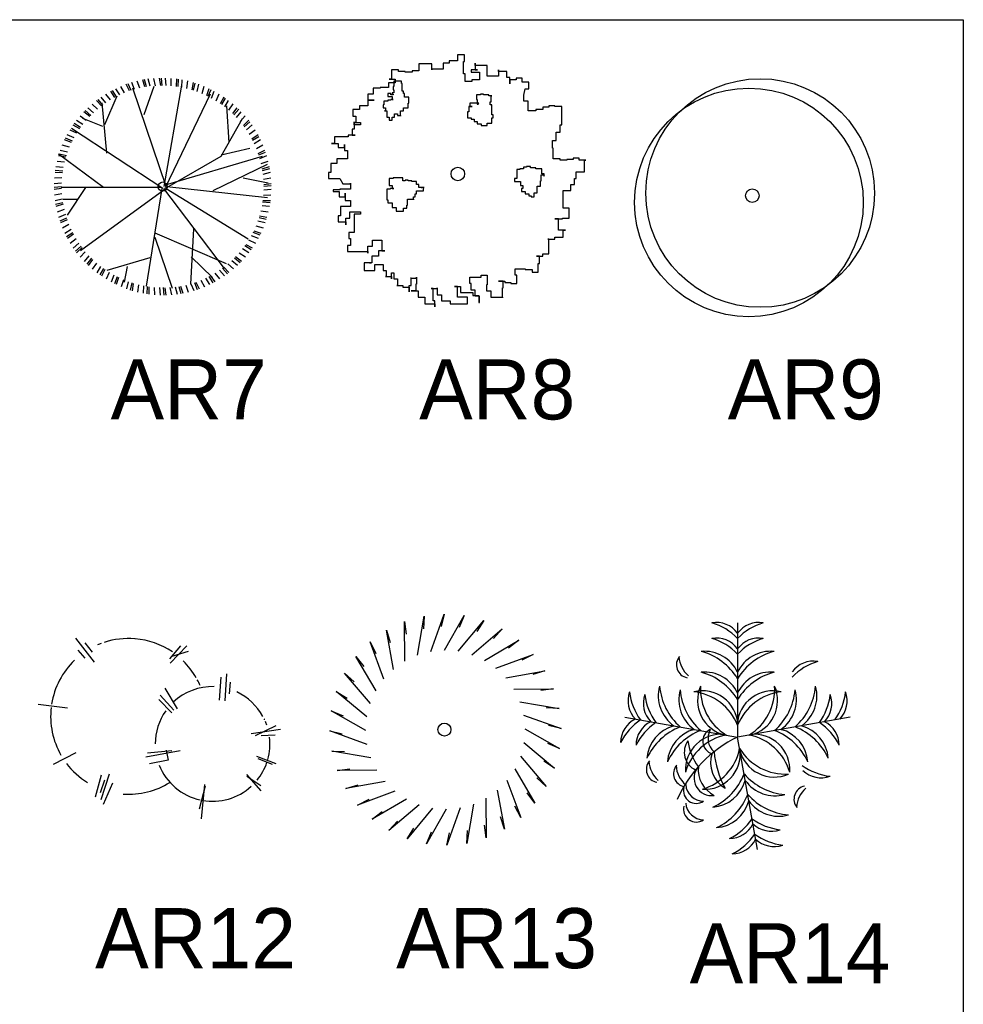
# Model space of a CAD drawing. Header units: millimetres. Extents: x -129.2 to -76.8, y 2488.8 to 2511.1.
# Tile 7 of 16: x -117.4 to -113.2, y 2505.7 to 2510. Entities that reach past the tile are written whole.
import ezdxf

# ---------------------------------------------------------------- set-up
doc = ezdxf.new("R2010")
doc.units = ezdxf.units.MM
doc.styles.add('MAYO', font='COBT____.PFB', dxfattribs={"height": 0.7})

# ---------------------------------------------------------------- blocks, each defined once
blk = doc.blocks.new('AR12')
at = {"color": 0, "linetype": 'ByBlock'}
for p, q in [((-0.1997, 0.2897), (-0.2817, 0.3936)), ((-0.2079, 0.3334), (-0.2407, 0.3744)), ((0.1773, 0.3608), (0.1282, 0.3034)), ((0.1309, 0.2842), (0.2047, 0.3608)), ((-0.2407, 0.3061), (-0.2708, 0.3416)), ((0.2101, 0.3362), (0.1391, 0.3143)), ((0.3468, 0.1229), (0.355, 0.2241)), ((0.3713, 0.1202), (0.3795, 0.2377)), ((0.1637, 0.0846), (0.109, 0.1748)), ((0.3905, 0.1502), (0.3959, 0.2022)), ((0.1473, 0.0791), (0.0872, 0.1448)), ((-0.3172, 0.0873), (-0.4456, 0.1037)), ((0.1391, 0.0682), (0.0817, 0.1256)), ((0.5927, 0.0108), (0.5025, -0.033)), ((0.6145, -0.0056), (0.4861, -0.0248)), ((0.5899, -0.0302), (0.5298, -0.033)), ((-0.2817, -0.1068), (-0.3801, -0.1588)), ((0.1746, -0.0986), (0.0243, -0.1259)), ((0.1391, -0.0986), (0.0325, -0.1095)), ((0.1145, -0.0959), (0.1227, -0.1396)), ((0.5954, -0.156), (0.5107, -0.1232)), ((0.1227, -0.1396), (0.0407, -0.156)), ((0.579, -0.1588), (0.5162, -0.1341)), ((-0.1697, -0.2052), (-0.197, -0.3009)), ((-0.1697, -0.3119), (-0.1341, -0.1998)), ((0.5298, -0.2736), (0.467, -0.2025)), ((0.5271, -0.2517), (0.467, -0.2107)), ((-0.156, -0.2271), (-0.1751, -0.2818)), ((-0.1205, -0.2408), (-0.1615, -0.3338)), ((0.2593, -0.3529), (0.2866, -0.2517)), ((0.2812, -0.2463), (0.2675, -0.3967))]:
    blk.add_line(p, q, dxfattribs=at)
for centre, radius, start, end in [((-0.0506, 0.0521), 0.3406, 85.4466, 108.1043), ((-0.0506, 0.0521), 0.3406, 55.7905, 85.1516), ((-0.0506, 0.0521), 0.3406, 110.5848, 113.4415), ((-0.0506, 0.0521), 0.3406, 133.9023, 170.9083), ((-0.0506, 0.0521), 0.3406, 29.56, 45.4882), ((0.3167, -0.0685), 0.2508, 88.3165, 133.3427), ((-0.0506, 0.0521), 0.3406, 23.3877, 28.0838), ((0.3167, -0.0685), 0.2508, 28.5689, 65.1111), ((-0.0506, 0.0521), 0.3406, 173.4791, 209.8509), ((0.3167, -0.0685), 0.2508, 144.6692, 180), ((0.3167, -0.0685), 0.2508, 24.8452, 26.0197), ((0.3167, -0.0685), 0.2508, 19.0384, 22.969), ((0.3167, -0.0685), 0.2508, 344.2992, 6.6592), ((-0.0506, 0.0521), 0.3406, 217.1016, 238.1203), ((0.3167, -0.0685), 0.2508, 201.6095, 257.48), ((0.3167, -0.0685), 0.2508, 320.806, 341.3595), ((-0.0506, 0.0521), 0.3406, 266.0534, 302.0966), ((0.3167, -0.0685), 0.2508, 259.8157, 312.3368)]:
    blk.add_arc(centre, radius, start, end, dxfattribs=at)
blk = doc.blocks.new('AR13')
at = {"color": 0, "linetype": 'ByBlock'}
for p, q in [((-0.1031, 0.3192), (-0.0738, 0.4908)), ((-0.0738, 0.4908), (-0.0764, 0.4348)), ((-0.0447, 0.3355), (0.0139, 0.4995)), ((0.0139, 0.4995), (0.0017, 0.4447)), ((0.0156, 0.3415), (0.1018, 0.4928)), ((0.1018, 0.4928), (0.0802, 0.441)), ((-0.1577, 0.2929), (-0.1587, 0.467)), ((-0.1587, 0.467), (-0.1515, 0.4114)), ((0.0761, 0.3369), (0.1872, 0.4709)), ((0.1348, 0.3219), (0.2675, 0.4345)), ((0.1872, 0.4709), (0.157, 0.4237)), ((0.2675, 0.4345), (0.2296, 0.3933)), ((-0.207, 0.2576), (-0.2382, 0.4289)), ((-0.2382, 0.4289), (-0.2215, 0.3754)), ((-0.2494, 0.2143), (-0.3098, 0.3775)), ((-0.3098, 0.3775), (-0.2841, 0.3277)), ((0.1901, 0.2969), (0.3403, 0.3848)), ((0.3403, 0.3848), (0.2957, 0.3507)), ((-0.2836, 0.1642), (-0.3715, 0.3145)), ((-0.3715, 0.3145), (-0.3374, 0.2699)), ((0.2401, 0.2627), (0.4033, 0.3231)), ((0.4033, 0.3231), (0.3535, 0.2974)), ((-0.3086, 0.109), (-0.4212, 0.2417)), ((-0.4212, 0.2417), (-0.38, 0.2037)), ((0.2834, 0.2203), (0.4547, 0.2515)), ((0.4547, 0.2515), (0.4012, 0.2348)), ((-0.3236, 0.0503), (-0.4576, 0.1614)), ((-0.4576, 0.1614), (-0.4104, 0.1312)), ((0.3188, 0.171), (0.4929, 0.172)), ((0.4929, 0.172), (0.4372, 0.1648)), ((0.345, 0.1164), (0.5166, 0.0871)), ((0.5166, 0.0871), (0.4606, 0.0897)), ((-0.3282, -0.0102), (-0.4795, 0.076)), ((-0.4795, 0.076), (-0.4277, 0.0544)), ((0.3614, 0.058), (0.5253, -0.0006)), ((0.5253, -0.0006), (0.4706, 0.0116)), ((-0.3222, -0.0705), (-0.4862, -0.0119)), ((-0.4862, -0.0119), (-0.4314, -0.0242)), ((0.3673, -0.0024), (0.5186, -0.0885)), ((0.3627, -0.0628), (0.4967, -0.1739)), ((0.5186, -0.0885), (0.4668, -0.0669)), ((-0.3059, -0.1289), (-0.4775, -0.0997)), ((-0.4775, -0.0997), (-0.4215, -0.1022)), ((0.3477, -0.1215), (0.4604, -0.2542)), ((0.4967, -0.1739), (0.4495, -0.1437)), ((-0.4537, -0.1846), (-0.3981, -0.1774)), ((-0.2797, -0.1835), (-0.4537, -0.1846)), ((0.3227, -0.1768), (0.4106, -0.327)), ((-0.2443, -0.2328), (-0.4156, -0.264)), ((-0.4156, -0.264), (-0.3621, -0.2473)), ((0.2885, -0.2268), (0.349, -0.39)), ((0.4604, -0.2542), (0.4191, -0.2163)), ((-0.201, -0.2752), (-0.3642, -0.3357)), ((0.2461, -0.2701), (0.2773, -0.4414)), ((0.4106, -0.327), (0.3766, -0.2824)), ((-0.3642, -0.3357), (-0.3144, -0.3099)), ((-0.1509, -0.3094), (-0.3012, -0.3973)), ((-0.0957, -0.3344), (-0.2284, -0.4471)), ((0.1422, -0.3317), (0.113, -0.5033)), ((0.1968, -0.3055), (0.1979, -0.4796)), ((0.349, -0.39), (0.3232, -0.3402)), ((-0.3012, -0.3973), (-0.2566, -0.3633)), ((-0.037, -0.3494), (-0.1481, -0.4834)), ((0.0235, -0.354), (-0.0627, -0.5053)), ((0.0838, -0.3481), (0.0252, -0.512)), ((-0.2284, -0.4471), (-0.1904, -0.4058)), ((0.1979, -0.4796), (0.1906, -0.4239)), ((0.2773, -0.4414), (0.2606, -0.3879)), ((-0.1481, -0.4834), (-0.1179, -0.4362)), ((-0.0627, -0.5053), (-0.0411, -0.4535)), ((0.0252, -0.512), (0.0375, -0.4573)), ((0.113, -0.5033), (0.1155, -0.4473))]:
    blk.add_line(p, q, dxfattribs=at)
blk.add_circle((0.0155, -0.0057), 0.0283, dxfattribs=at)
blk = doc.blocks.new('AR14')
at = {"color": 0, "linetype": 'ByBlock'}
for p in [(0.0054, 0.4852), (-0.4871, 0.072), (0.4978, 0.072), (0.0922, -0.5072)]:
    blk.add_line(p, (0.0054, -0.0148), dxfattribs=at)
for centre, radius, start, end in [((-0.0877, 0.3709), 0.1154, 36.29, 99.6243), ((-0.1813, 0.2358), 0.2598, 44.0763, 73.3794), ((0.0984, 0.3709), 0.1154, 80.3757, 143.71), ((0.192, 0.2358), 0.2598, 106.6206, 135.9237), ((-0.0877, 0.3027), 0.1154, 36.29, 99.6243), ((-0.1813, 0.1676), 0.2598, 44.0763, 73.3794), ((0.0984, 0.3027), 0.1154, 80.3757, 143.71), ((0.192, 0.1676), 0.2598, 106.6206, 135.9237), ((-0.1392, 0.2005), 0.1598, 25.2489, 95.3937), ((-0.2234, 0.1008), 0.2679, 31.3712, 75.0366), ((0.1499, 0.2005), 0.1598, 84.6063, 154.7511), ((0.2341, 0.1008), 0.2679, 104.9634, 148.6288), ((-0.2046, 0.301), 0.0575, 139.742, 258.7475), ((-0.1267, 0.3465), 0.1251, 184.618, 228.2106), ((0.3365, 0.2017), 0.1154, 80.3757, 143.71), ((0.4301, 0.0666), 0.2598, 106.6206, 135.9237), ((-0.1392, 0.1096), 0.1598, 25.2489, 95.3937), ((-0.2234, 0.0098), 0.2679, 31.3712, 75.0366), ((0.1499, 0.1096), 0.1598, 84.6063, 154.7511), ((0.2341, 0.0098), 0.2679, 104.9634, 148.6288), ((-0.3583, 0.1438), 0.1154, 160.3757, 223.71), ((-0.209, 0.2125), 0.2598, 186.6206, 215.9237), ((-0.1816, 0.165), 0.1598, 164.6063, 234.7511), ((-0.0687, 0.2306), 0.2679, 184.9634, 228.6288), ((-0.092, 0.1492), 0.1598, 164.6063, 234.7511), ((0.0209, 0.2148), 0.2679, 184.9634, 228.6288), ((-0.149, 0.032), 0.1558, 3.4259, 103.6346), ((-0.2137, -0.0506), 0.2357, 21.6665, 83.1878), ((-0.0139, 0.1454), 0.1558, 156.3654, 256.5741), ((0.0787, 0.1947), 0.2357, 176.8122, 238.3335), ((0.1597, 0.032), 0.1558, 76.3654, 176.5741), ((0.2244, -0.0506), 0.2357, 96.8122, 158.3335), ((-0.068, 0.1947), 0.2357, 301.6665, 3.1878), ((0.0246, 0.1454), 0.1558, 283.4259, 23.6346), ((-0.0102, 0.2148), 0.2679, 311.3712, 355.0366), ((0.1027, 0.1492), 0.1598, 305.2489, 15.3937), ((0.0794, 0.2306), 0.2679, 311.3712, 355.0366), ((0.1923, 0.165), 0.1598, 305.2489, 15.3937), ((0.2197, 0.2125), 0.2598, 324.0763, 353.3794), ((0.369, 0.1438), 0.1154, 316.29, 19.6243), ((-0.2911, 0.132), 0.1154, 160.3757, 223.71), ((-0.1418, 0.2007), 0.2598, 186.6206, 215.9237), ((0.1525, 0.2007), 0.2598, 324.0763, 353.3794), ((0.3018, 0.132), 0.1154, 316.29, 19.6243), ((-0.3906, -0.0394), 0.1154, 116.29, 179.6243), ((-0.2738, -0.155), 0.2598, 124.0763, 153.3794), ((-0.3235, -0.0513), 0.1154, 116.29, 179.6243), ((-0.2066, -0.1669), 0.2598, 124.0763, 153.3794), ((0.2173, -0.1669), 0.2598, 26.6206, 55.9237), ((0.3342, -0.0513), 0.1154, 0.3757, 63.71), ((-0.2318, -0.1198), 0.1598, 105.2489, 175.3937), ((-0.1482, -0.22), 0.2679, 111.3712, 155.0366), ((-0.1422, -0.1356), 0.1598, 105.2489, 175.3937), ((-0.0586, -0.2358), 0.2679, 111.3712, 155.0366), ((-0.0909, -0.0335), 0.0563, 114.2257, 255.1279), ((-0.0461, -0.0207), 0.078, 150.4398, 228.6694), ((0.0693, -0.2358), 0.2679, 24.9634, 68.6288), ((0.1529, -0.1356), 0.1598, 4.6063, 74.7511), ((0.1589, -0.22), 0.2679, 24.9634, 68.6288), ((0.2425, -0.1198), 0.1598, 4.6063, 74.7511), ((0.2377, -0.5024), 0.5402, 115.4772, 156.6585), ((-0.1408, -0.0806), 0.0869, 144.9865, 244.4034), ((-0.0675, -0.1587), 0.1558, 83.4259, 183.6346), ((0.0026, -0.2367), 0.2357, 101.6665, 163.1878), ((0.0358, 0.0022), 0.25, 187.5759, 215.8942), ((0.0081, -0.2367), 0.2357, 16.8122, 78.3335), ((0.0782, -0.1587), 0.1558, 356.3654, 96.5741), ((-0.2166, -0.0175), 0.2357, 286.8122, 348.3335), ((-0.1386, -0.0876), 0.1558, 266.3654, 6.5741), ((0.0164, -0.1272), 0.1295, 161.4477, 239.3672), ((0.3228, -0.0395), 0.4224, 185.4007, 208.139), ((0.1655, -0.034), 0.1558, 193.4259, 293.6346), ((0.2149, 0.0586), 0.2357, 211.6665, 273.1878), ((-0.3362, -0.1565), 0.0575, 139.742, 258.7475), ((-0.2583, -0.111), 0.1251, 184.618, 228.2106), ((-0.2171, -0.1753), 0.0575, 139.742, 258.7475), ((-0.1392, -0.1298), 0.1251, 184.618, 228.2106), ((-0.1086, -0.1943), 0.0766, 138.8744, 278.9763), ((-0.0421, -0.1575), 0.125, 173.7536, 244.097), ((0.4395, 0.0717), 0.2598, 234.0763, 263.3794), ((0.3707, -0.0776), 0.1154, 226.29, 289.6243), ((-0.2157, -0.0787), 0.2679, 294.9634, 338.6288), ((-0.1154, -0.1623), 0.1598, 274.6063, 344.7511), ((0.2349, 0.0007), 0.2679, 221.3712, 265.0366), ((0.1693, -0.1121), 0.1598, 215.2489, 285.3937), ((-0.1747, -0.248), 0.057, 167.0577, 302.8533), ((-0.1419, -0.2159), 0.08, 185.1845, 268.654), ((0.3093, -0.2863), 0.0575, 101.2525, 220.258), ((0.3872, -0.3318), 0.1251, 131.7894, 175.382), ((-0.1999, -0.1683), 0.2679, 294.9634, 338.6288), ((-0.0996, -0.2519), 0.1598, 274.6063, 344.7511), ((0.2507, -0.0888), 0.2679, 221.3712, 265.0366), ((0.1851, -0.2017), 0.1598, 215.2489, 285.3937), ((-0.1747, -0.3295), 0.057, 167.0577, 302.8533), ((-0.1419, -0.2973), 0.08, 185.1845, 268.654), ((-0.1468, -0.2268), 0.2598, 296.6206, 325.9237), ((0.2208, -0.162), 0.2598, 234.0763, 263.3794), ((-0.0311, -0.3436), 0.1154, 270.3757, 333.71), ((0.1521, -0.3113), 0.1154, 226.29, 289.6243), ((-0.1349, -0.2939), 0.2598, 296.6206, 325.9237), ((-0.0193, -0.4108), 0.1154, 270.3757, 333.71), ((0.2326, -0.2291), 0.2598, 234.0763, 263.3794), ((0.1639, -0.3785), 0.1154, 226.29, 289.6243)]:
    blk.add_arc(centre, radius, start, end, dxfattribs=at)
blk = doc.blocks.new('AR7')
at = {"color": 0, "linetype": 'ByBlock'}
for p, q in [((-0.1056, 0.4461), (-0.1168, 0.4767)), ((-0.0829, 0.4508), (-0.0925, 0.4819)), ((-0.0761, 0.4517), (-0.0841, 0.4833)), ((-0.06, 0.4543), (-0.068, 0.4859)), ((-0.0369, 0.4565), (-0.0433, 0.4885)), ((-0.0138, 0.4576), (-0.0184, 0.4898)), ((-0.0069, 0.4574), (-0.0099, 0.4899)), ((0.0094, 0.4574), (0.0064, 0.4899)), ((0.0325, 0.4561), (0.0312, 0.4886)), ((0.0555, 0.4535), (0.056, 0.4861)), ((0.0623, 0.4522), (0.0644, 0.4847)), ((0.0783, 0.4497), (0.0805, 0.4822)), ((0.101, 0.4447), (0.1048, 0.4771)), ((-0.2137, 0.4054), (-0.2325, 0.4321)), ((-0.2075, 0.4084), (-0.2248, 0.436)), ((-0.193, 0.4158), (-0.2103, 0.4434)), ((-0.1718, 0.4251), (-0.1876, 0.4536)), ((-0.1501, 0.4333), (-0.1645, 0.4625)), ((-0.1435, 0.4352), (-0.1563, 0.4652)), ((-0.128, 0.4403), (-0.1408, 0.4702)), ((0.0101, 0.0152), (-0.1362, 0.446)), ((-0.0866, 0.33), (-0.0427, 0.4548)), ((0.0012, 0.0152), (0.0788, 0.4592)), ((0.1233, 0.4386), (0.1289, 0.4707)), ((0.1298, 0.4363), (0.137, 0.4681)), ((0.1453, 0.4313), (0.1525, 0.4631)), ((0.1669, 0.4229), (0.1757, 0.4542)), ((0.1879, 0.4133), (0.1985, 0.4441)), ((0.194, 0.41), (0.2061, 0.4403)), ((0.2085, 0.4026), (0.2206, 0.4329)), ((-0.2722, 0.368), (-0.2949, 0.3914)), ((-0.2665, 0.3719), (-0.2879, 0.3964)), ((-0.2533, 0.3815), (-0.2748, 0.406)), ((-0.2577, 0.2869), (-0.2049, 0.4117)), ((-0.2338, 0.394), (-0.254, 0.4196)), ((0.0069, 0.0108), (0.2035, 0.4205)), ((0.2285, 0.3909), (0.2422, 0.4205)), ((0.2478, 0.3782), (0.2631, 0.407)), ((0.2533, 0.374), (0.27, 0.402)), ((0.2665, 0.3645), (0.2832, 0.3924)), ((-0.3191, 0.3266), (-0.3441, 0.3475)), ((-0.3076, 0.3382), (-0.3326, 0.359)), ((-0.2903, 0.3536), (-0.3142, 0.3757)), ((-0.2488, 0.1612), (-0.2704, 0.381)), ((0.2849, 0.2086), (0.2754, 0.3686)), ((0.2844, 0.3498), (0.3025, 0.3768)), ((0.3015, 0.3341), (0.321, 0.3602)), ((0.3062, 0.3291), (0.3271, 0.3542)), ((-0.3544, 0.2869), (-0.3824, 0.3036)), ((-0.3397, 0.3048), (-0.3667, 0.3229)), ((-0.2672, 0.2781), (-0.355, 0.3124)), ((-0.3241, 0.3219), (-0.3501, 0.3414)), ((0.2505, 0.1489), (0.3441, 0.3124)), ((0.3178, 0.3177), (0.3386, 0.3427)), ((0.3332, 0.3003), (0.3553, 0.3242)), ((0.3476, 0.2822), (0.371, 0.305)), ((-0.3808, 0.2489), (-0.4104, 0.2626)), ((-0.0052, 0.0065), (-0.4046, 0.2693)), ((-0.3681, 0.2682), (-0.3969, 0.2835)), ((-0.3639, 0.2737), (-0.3919, 0.2904)), ((0.3515, 0.2766), (0.376, 0.298)), ((0.3611, 0.2634), (0.3856, 0.2849)), ((0.3736, 0.2439), (0.3992, 0.264)), ((-0.4032, 0.2083), (-0.4341, 0.2189)), ((-0.3999, 0.2144), (-0.4302, 0.2265)), ((-0.3926, 0.2289), (-0.4228, 0.241)), ((0.385, 0.2238), (0.4117, 0.2425)), ((0.388, 0.2176), (0.4156, 0.2349)), ((0.3954, 0.2031), (0.423, 0.2204)), ((-0.4212, 0.1657), (-0.453, 0.1729)), ((-0.4128, 0.1872), (-0.4441, 0.1961)), ((0.2505, 0.1533), (0.3752, 0.1832)), ((0.4047, 0.1818), (0.4332, 0.1977)), ((0.4129, 0.1602), (0.4421, 0.1745)), ((-0.264, 0.0108), (-0.4606, 0.1568)), ((-0.4285, 0.1437), (-0.4606, 0.1493)), ((-0.4262, 0.1502), (-0.458, 0.1574)), ((0.0069, 0.0232), (0.4318, 0.1489)), ((0.0133, 0.0108), (0.2505, 0.1489)), ((0.4148, 0.1536), (0.4448, 0.1664)), ((0.4199, 0.1381), (0.4498, 0.1509)), ((-0.4396, 0.0987), (-0.4721, 0.1009)), ((-0.4347, 0.1214), (-0.467, 0.1252)), ((0.2162, -0.0023), (0.4535, 0.1137)), ((0.4257, 0.1157), (0.4563, 0.1269)), ((0.4304, 0.093), (0.4615, 0.1026)), ((0.4313, 0.0862), (0.4629, 0.0941)), ((-0.446, 0.0529), (-0.4785, 0.0516)), ((-0.4434, 0.0759), (-0.476, 0.0764)), ((-0.4421, 0.0827), (-0.4747, 0.0848)), ((0.3472, 0.0539), (0.4566, 0.0319)), ((0.4339, 0.0701), (0.4655, 0.0781)), ((0.4361, 0.047), (0.4681, 0.0534)), ((-0.4473, 0.0297), (-0.4798, 0.0268)), ((-0.4473, 0.0135), (-0.4798, 0.0105)), ((-0.4475, 0.0066), (-0.4798, 0.002)), ((-0.0147, 0.0108), (-0.4485, 0.0108)), ((-0.3423, 0.0108), (-0.4231, -0.1105)), ((0.0165, 0.0108), (-0.3639, -0.2652)), ((-0.0083, 0.0065), (-0.077, -0.4208)), ((-0.002, 0.0065), (0.2633, -0.3434)), ((0.0101, 0.0065), (0.3689, -0.2133)), ((0.0133, 0.0152), (0.4535, -0.0322)), ((0.437, 0.017), (0.4695, 0.0199)), ((0.437, 0.0007), (0.4695, 0.0037)), ((0.4372, 0.0239), (0.4694, 0.0285)), ((-0.4464, -0.0166), (-0.4784, -0.0229)), ((-0.4442, -0.0396), (-0.4758, -0.0476)), ((-0.3766, -0.041), (-0.4421, -0.041)), ((0.4357, -0.0224), (0.4682, -0.0212)), ((-0.4416, -0.0557), (-0.4732, -0.0637)), ((-0.4407, -0.0625), (-0.4718, -0.0721)), ((-0.436, -0.0852), (-0.4666, -0.0964)), ((0.4293, -0.0683), (0.4618, -0.0704)), ((0.4318, -0.0522), (0.4644, -0.0544)), ((0.4331, -0.0454), (0.4657, -0.0459)), ((-0.4302, -0.1076), (-0.4601, -0.1204)), ((-0.4251, -0.1231), (-0.4551, -0.1359)), ((0.4159, -0.1197), (0.4477, -0.1269)), ((0.4182, -0.1132), (0.4503, -0.1188)), ((0.4244, -0.0909), (0.4567, -0.0948)), ((-0.4232, -0.1297), (-0.4524, -0.1441)), ((-0.415, -0.1514), (-0.4435, -0.1672)), ((0.1291, -0.1703), (0.1163, -0.412)), ((0.4025, -0.1568), (0.4338, -0.1657)), ((0.4109, -0.1352), (0.4427, -0.1424)), ((-0.4057, -0.1726), (-0.4333, -0.1899)), ((-0.3983, -0.1871), (-0.4259, -0.2044)), ((-0.3954, -0.1933), (-0.422, -0.2121)), ((-0.3839, -0.2134), (-0.4095, -0.2336)), ((-0.0395, -0.1878), (0.2722, -0.3215)), ((-0.0395, -0.2054), (0.0356, -0.4296)), ((0.3822, -0.1984), (0.4125, -0.2105)), ((0.3896, -0.1839), (0.4199, -0.196)), ((0.3929, -0.1779), (0.4237, -0.1884)), ((-0.3714, -0.2329), (-0.396, -0.2544)), ((-0.3618, -0.2461), (-0.3864, -0.2675)), ((-0.3579, -0.2518), (-0.3813, -0.2745)), ((0.3441, -0.2564), (0.372, -0.2731)), ((0.3536, -0.2432), (0.3816, -0.2599)), ((0.3578, -0.2378), (0.3866, -0.253)), ((0.3705, -0.2184), (0.4001, -0.2321)), ((-0.3435, -0.2699), (-0.3656, -0.2938)), ((-0.3281, -0.2872), (-0.349, -0.3122)), ((-0.3166, -0.2987), (-0.3374, -0.3237)), ((-0.0611, -0.296), (-0.2488, -0.3513)), ((0.1195, -0.2916), (0.213, -0.3821)), ((0.3087, -0.2962), (0.3338, -0.317)), ((0.3137, -0.2914), (0.3398, -0.311)), ((0.3294, -0.2743), (0.3564, -0.2925)), ((-0.3118, -0.3037), (-0.3314, -0.3297)), ((-0.2947, -0.3193), (-0.3128, -0.3463)), ((-0.2768, -0.334), (-0.2935, -0.362)), ((-0.2636, -0.3435), (-0.2803, -0.3715)), ((-0.161, -0.3346), (-0.1737, -0.4032)), ((0.2562, -0.3414), (0.2776, -0.366)), ((0.2618, -0.3375), (0.2846, -0.3609)), ((0.2799, -0.3231), (0.3038, -0.3452)), ((0.2973, -0.3077), (0.3223, -0.3286)), ((-0.2582, -0.3477), (-0.2734, -0.3765)), ((-0.2388, -0.3604), (-0.2525, -0.39)), ((-0.2188, -0.3722), (-0.2309, -0.4024)), ((-0.2043, -0.3795), (-0.2164, -0.4098)), ((-0.1983, -0.3828), (-0.2088, -0.4137)), ((0.1827, -0.3853), (0.2, -0.4129)), ((0.1972, -0.3779), (0.2145, -0.4055)), ((0.2034, -0.375), (0.2221, -0.4016)), ((0.2235, -0.3635), (0.2437, -0.3891)), ((0.243, -0.351), (0.2645, -0.3756)), ((-0.1772, -0.3924), (-0.1861, -0.4237)), ((-0.1556, -0.4008), (-0.1628, -0.4326)), ((-0.1401, -0.4058), (-0.1473, -0.4376)), ((-0.1336, -0.4081), (-0.1392, -0.4402)), ((-0.1113, -0.4143), (-0.1152, -0.4466)), ((-0.0887, -0.4192), (-0.0908, -0.4517)), ((-0.0726, -0.4217), (-0.0748, -0.4543)), ((-0.0658, -0.423), (-0.0663, -0.4556)), ((-0.0428, -0.4256), (-0.0415, -0.4581)), ((-0.0197, -0.4269), (-0.0167, -0.4594)), ((-0.0034, -0.4269), (-0.0004, -0.4594)), ((0.0035, -0.4271), (0.0081, -0.4594)), ((0.0266, -0.426), (0.033, -0.458)), ((0.0497, -0.4238), (0.0577, -0.4554)), ((0.0658, -0.4212), (0.0737, -0.4528)), ((0.0726, -0.4203), (0.0822, -0.4514)), ((0.0953, -0.4156), (0.1065, -0.4462)), ((0.1177, -0.4098), (0.1305, -0.4397)), ((0.1332, -0.4047), (0.146, -0.4347)), ((0.1398, -0.4028), (0.1541, -0.432)), ((0.1614, -0.3946), (0.1773, -0.4231))]:
    blk.add_line(p, q, dxfattribs=at)
blk.add_circle((-0.0052, 0.0152), 0.02, dxfattribs=at)
blk = doc.blocks.new('AR8')
at = {"color": 0, "linetype": 'ByBlock'}
for points in [[(-0.3502, -0.3579), (-0.3801, -0.3579), (-0.3801, -0.3909), (-0.3335, -0.3909), (-0.3335, -0.3909), (-0.3335, -0.3643), (-0.2971, -0.3643), (-0.2971, -0.3643), (-0.2971, -0.3909), (-0.2838, -0.3909), (-0.2838, -0.4174), (-0.2872, -0.4174), (-0.2607, -0.4174), (-0.2607, -0.4273), (-0.2607, -0.4007), (-0.2504, -0.4007), (-0.2504, -0.4273), (-0.2341, -0.4273), (-0.2341, -0.4572), (-0.2371, -0.4572), (-0.2106, -0.4572), (-0.2106, -0.4641), (-0.184, -0.4641), (-0.184, -0.4838), (-0.184, -0.4572), (-0.1742, -0.4572), (-0.1742, -0.4242), (-0.1776, -0.4242), (-0.151, -0.4242), (-0.151, -0.4208), (-0.151, -0.4508), (-0.1541, -0.4508), (-0.1541, -0.4807), (-0.1742, -0.4807), (-0.1442, -0.4807), (-0.1442, -0.5073), (-0.1143, -0.5073), (-0.1143, -0.5373), (-0.0714, -0.5373), (-0.0714, -0.5505), (-0.0714, -0.5236), (-0.0779, -0.5236), (-0.0779, -0.4971), (-0.0779, -0.4971), (-0.0779, -0.4705), (-0.0877, -0.4705), (-0.0612, -0.4705), (-0.0612, -0.4675), (-0.0612, -0.4971), (-0.0414, -0.4971), (-0.0414, -0.5236), (-0.0047, -0.5236), (-0.0047, -0.5373), (0.0716, -0.5373), (0.0716, -0.5373), (0.0716, -0.5073), (0.0283, -0.5073), (0.0283, -0.4606), (0.0151, -0.4606), (0.0416, -0.4606), (0.0416, -0.4606), (0.0416, -0.4872), (0.0947, -0.4872), (0.0947, -0.5005), (0.1213, -0.5005), (0.1213, -0.5304), (0.1247, -0.5304), (0.1247, -0.5039), (0.1046, -0.5039), (0.1046, -0.4773), (0.0883, -0.4773), (0.0883, -0.4474), (0.0814, -0.4474), (0.0814, -0.4208), (0.1311, -0.4208), (0.1311, -0.411), (0.158, -0.411), (0.158, -0.4542), (0.1546, -0.4542), (0.1546, -0.4807), (0.1743, -0.4807), (0.1743, -0.5073), (0.2244, -0.5073), (0.2244, -0.5103), (0.2244, -0.4675), (0.2274, -0.4675), (0.2274, -0.4375), (0.2077, -0.4375), (0.2343, -0.4375), (0.2343, -0.444), (0.2608, -0.444), (0.2608, -0.4474), (0.2874, -0.4474), (0.2874, -0.411), (0.2805, -0.411), (0.2805, -0.3844), (0.3238, -0.3844), (0.3238, -0.3874), (0.3537, -0.3874), (0.3537, -0.3977), (0.3803, -0.3977), (0.3803, -0.3609), (0.3871, -0.3609), (0.3871, -0.3279), (0.3738, -0.3279), (0.4004, -0.3279), (0.4004, -0.3177), (0.4269, -0.3177), (0.4269, -0.2812), (0.4269, -0.2812), (0.4269, -0.2547), (0.4235, -0.2547), (0.4535, -0.2547), (0.4535, -0.2448), (0.4899, -0.2448), (0.4899, -0.2149), (0.4997, -0.2149), (0.4702, -0.2149), (0.4702, -0.1652), (0.4535, -0.1652), (0.4865, -0.1652), (0.4865, -0.1618), (0.5164, -0.1618), (0.5164, -0.1185), (0.5164, -0.1185), (0.4899, -0.1185), (0.4899, -0.0689), (0.4899, -0.0689), (0.4899, -0.0419), (0.5233, -0.0419), (0.5233, -0.0419), (0.5233, -0.0154), (0.5396, -0.0154), (0.5396, 0.0112), (0.5464, 0.0112), (0.5464, 0.0407), (0.5828, 0.0407), (0.5828, 0.0908), (0.5896, 0.0908), (0.5597, 0.0908), (0.5597, 0.1007), (0.5331, 0.1007), (0.5331, 0.0942), (0.5066, 0.0942), (0.5066, 0.0908), (0.4766, 0.0908), (0.4766, 0.0973), (0.4467, 0.0973), (0.4467, 0.1439), (0.4432, 0.1439), (0.4432, 0.1773), (0.4599, 0.1773), (0.4599, 0.2137), (0.4766, 0.2137), (0.4766, 0.2467), (0.4834, 0.2467), (0.4834, 0.2736), (0.4834, 0.2736), (0.4834, 0.3002), (0.4834, 0.3002), (0.4834, 0.3267), (0.4834, 0.3267), (0.4535, 0.3267), (0.4535, 0.3297), (0.4269, 0.3297), (0.4269, 0.3233), (0.4004, 0.3233), (0.4004, 0.3134), (0.3704, 0.3134), (0.3704, 0.3066), (0.337, 0.3066), (0.337, 0.3499), (0.3173, 0.3499), (0.3173, 0.3764), (0.3173, 0.3764), (0.3238, 0.4029), (0.3405, 0.4029), (0.3405, 0.4329), (0.3105, 0.4329), (0.3105, 0.4496), (0.284, 0.4496), (0.284, 0.4428), (0.2574, 0.4428), (0.2574, 0.4261), (0.2574, 0.453), (0.2441, 0.453), (0.2441, 0.4796), (0.2077, 0.4796), (0.2077, 0.486), (0.2077, 0.4595), (0.158, 0.4595), (0.158, 0.5061), (0.1046, 0.5061), (0.1046, 0.516), (0.1046, 0.486), (0.1148, 0.486), (0.0883, 0.486), (0.0883, 0.4761), (0.1247, 0.4761), (0.1247, 0.4428), (0.0913, 0.4428), (0.0913, 0.4363), (0.0617, 0.4363), (0.0617, 0.4693), (0.0549, 0.4693), (0.0549, 0.4959), (0.0549, 0.4959), (0.0549, 0.5224), (0.0583, 0.5224), (0.0583, 0.5524), (0.0283, 0.5524), (0.0283, 0.5258), (-0.0081, 0.5258), (-0.0081, 0.516), (-0.0346, 0.516), (-0.0346, 0.516), (-0.0346, 0.4894), (-0.0847, 0.4894), (-0.0847, 0.486), (-0.0847, 0.5126), (-0.1408, 0.5126), (-0.1408, 0.4826), (-0.1708, 0.4826), (-0.1708, 0.4761), (-0.2007, 0.4761), (-0.2007, 0.4796), (-0.2307, 0.4796), (-0.2307, 0.486), (-0.2607, 0.486), (-0.2607, 0.4462), (-0.2705, 0.4462), (-0.244, 0.4462), (-0.244, 0.4295), (-0.2739, 0.4295), (-0.2739, 0.4098), (-0.3103, 0.4098), (-0.3103, 0.4064), (-0.3403, 0.4064), (-0.3403, 0.4064), (-0.3403, 0.3798), (-0.3634, 0.3798), (-0.3634, 0.3533), (-0.3369, 0.3533), (-0.3634, 0.3533), (-0.3634, 0.3297), (-0.3998, 0.3297), (-0.3998, 0.3134), (-0.4298, 0.3134), (-0.4298, 0.2835), (-0.4165, 0.2835), (-0.4165, 0.2569), (-0.4264, 0.2569), (-0.3968, 0.2569), (-0.3968, 0.2467), (-0.4233, 0.2467), (-0.4233, 0.2569), (-0.4233, 0.227), (-0.4332, 0.227), (-0.4332, 0.2004), (-0.4199, 0.2004), (-0.4499, 0.2004), (-0.4499, 0.1936), (-0.5094, 0.1936), (-0.5094, 0.1936), (-0.5094, 0.164), (-0.5227, 0.164), (-0.4931, 0.164), (-0.4931, 0.1473), (-0.4662, 0.1473), (-0.4662, 0.1606), (-0.4662, 0.134), (-0.4529, 0.134), (-0.4529, 0.0973), (-0.4996, 0.0973), (-0.4996, 0.0775), (-0.5261, 0.0775), (-0.5261, 0.0377), (-0.536, 0.0377), (-0.536, 0.0112), (-0.4863, 0.0112), (-0.473, -0.0123), (-0.4397, -0.0123), (-0.4397, -0.0089), (-0.4397, -0.0355), (-0.4863, -0.0355), (-0.4863, -0.0389), (-0.5163, -0.0389), (-0.5163, -0.0453), (-0.4897, -0.0453), (-0.4897, -0.0689), (-0.4632, -0.0689), (-0.4632, -0.0522), (-0.4632, -0.0852), (-0.4397, -0.0852), (-0.4397, -0.1117), (-0.4829, -0.1117), (-0.4829, -0.1519), (-0.4931, -0.1519), (-0.4931, -0.1785), (-0.4598, -0.1785), (-0.4598, -0.1917), (-0.4598, -0.1618), (-0.4431, -0.1618), (-0.4431, -0.1352), (-0.3968, -0.1352), (-0.3968, -0.1451), (-0.4233, -0.1451), (-0.4233, -0.1917), (-0.4233, -0.1917), (-0.4233, -0.2247), (-0.4465, -0.2247), (-0.4465, -0.2513), (-0.4397, -0.2513), (-0.4397, -0.2812), (-0.4529, -0.2812), (-0.4529, -0.3078), (-0.3634, -0.3078), (-0.3634, -0.3146), (-0.3634, -0.2847), (-0.3437, -0.2847), (-0.3437, -0.2581), (-0.3035, -0.2581), (-0.3035, -0.3044), (-0.2902, -0.3044), (-0.3168, -0.3044), (-0.3168, -0.3279), (-0.3467, -0.3279), (-0.3467, -0.3579), (-0.357, -0.3579)], [(-0.2537, 0.3766), (-0.264, 0.3766), (-0.264, 0.3831), (-0.2772, 0.3831), (-0.2772, 0.3831), (-0.2772, 0.3698), (-0.2571, 0.3698), (-0.2571, 0.3565), (-0.2537, 0.3565), (-0.264, 0.3565), (-0.264, 0.3535), (-0.2772, 0.3535), (-0.2772, 0.3501), (-0.2935, 0.3501), (-0.2935, 0.3334), (-0.297, 0.3334), (-0.297, 0.3201), (-0.2871, 0.3201), (-0.2871, 0.3069), (-0.2905, 0.3069), (-0.2803, 0.3069), (-0.2803, 0.2803), (-0.2704, 0.2803), (-0.2704, 0.267), (-0.2571, 0.267), (-0.2571, 0.2803), (-0.2473, 0.2803), (-0.2473, 0.2936), (-0.2473, 0.2936), (-0.234, 0.2936), (-0.234, 0.2868), (-0.2207, 0.2868), (-0.2207, 0.2837), (-0.2207, 0.3069), (-0.2075, 0.3069), (-0.2075, 0.3201), (-0.1874, 0.3201), (-0.1874, 0.3402), (-0.1843, 0.3402), (-0.1843, 0.3535), (-0.1843, 0.3535), (-0.1843, 0.3668), (-0.204, 0.3668), (-0.204, 0.3668), (-0.204, 0.3831), (-0.2075, 0.3831), (-0.2075, 0.3933), (-0.2139, 0.3933), (-0.2139, 0.4066), (-0.2139, 0.4066), (-0.2139, 0.4263), (-0.2173, 0.4263), (-0.2173, 0.4366), (-0.2173, 0.4366), (-0.234, 0.4366), (-0.234, 0.4366), (-0.2507, 0.4366), (-0.2507, 0.4131), (-0.2537, 0.4131), (-0.2537, 0.3998), (-0.2507, 0.3998), (-0.2507, 0.3865), (-0.2571, 0.3865), (-0.2571, 0.3801), (-0.2537, 0.3801)], [(0.1214, 0.3402), (0.1111, 0.3402), (0.1111, 0.3402), (0.0978, 0.3402), (0.0978, 0.3402), (0.0815, 0.3402), (0.0815, 0.3266), (0.0914, 0.3266), (0.0781, 0.3266), (0.0781, 0.3035), (0.0713, 0.3035), (0.0713, 0.2902), (0.0713, 0.2902), (0.0713, 0.2769), (0.088, 0.2769), (0.088, 0.2705), (0.1013, 0.2705), (0.1013, 0.2602), (0.1145, 0.2602), (0.1145, 0.2504), (0.1312, 0.2504), (0.1312, 0.2435), (0.1445, 0.2435), (0.1445, 0.2435), (0.1578, 0.2435), (0.1578, 0.2435), (0.1578, 0.2538), (0.1779, 0.2538), (0.1779, 0.2769), (0.1843, 0.2769), (0.1843, 0.2902), (0.1779, 0.2902), (0.1779, 0.3035), (0.1779, 0.3201), (0.1779, 0.3334), (0.171, 0.3334), (0.171, 0.3467), (0.1745, 0.3467), (0.1745, 0.36), (0.1745, 0.3732), (0.1779, 0.3732), (0.1646, 0.3732), (0.1646, 0.3766), (0.1544, 0.3766), (0.1411, 0.3766), (0.1411, 0.3801), (0.1278, 0.3801), (0.1278, 0.3766), (0.1111, 0.3766), (0.1111, 0.3565), (0.1145, 0.3565), (0.1145, 0.3433), (0.1145, 0.3368), (0.1179, 0.3368)], [(0.4069, 0.0209), (0.4069, 0.0311), (0.4069, 0.0311), (0.3967, 0.0311), (0.3967, 0.0543), (0.3701, 0.0543), (0.3701, 0.0577), (0.347, 0.0577), (0.347, 0.0641), (0.3303, 0.0641), (0.3303, 0.0611), (0.3171, 0.0611), (0.3171, 0.0543), (0.3004, 0.0543), (0.3004, 0.0509), (0.2871, 0.0509), (0.2871, 0.0376), (0.2871, 0.0376), (0.2871, 0.0243), (0.2871, 0.0243), (0.2871, 0.011), (0.2772, 0.011), (0.2772, -0.0022), (0.3038, -0.0022), (0.3038, -0.0189), (0.3136, -0.0189), (0.3136, -0.0322), (0.3072, -0.0322), (0.3072, -0.0455), (0.3239, -0.0455), (0.3239, -0.0553), (0.3402, -0.0553), (0.3402, -0.0652), (0.3504, -0.0652), (0.3504, -0.0686), (0.3637, -0.0686), (0.3637, -0.0519), (0.377, -0.0519), (0.377, -0.0386), (0.377, -0.022), (0.3902, -0.022), (0.3902, 0.0012), (0.3937, 0.0012), (0.3937, 0.0277), (0.4069, 0.0277), (0.4069, 0.0311), (0.4035, 0.0311), (0.4035, 0.0311)], [(-0.1278, -0.0288), (-0.1411, -0.0288), (-0.1411, -0.0288), (-0.1411, -0.0155), (-0.1509, -0.0155), (-0.1509, -0.0022), (-0.171, -0.0022), (-0.171, 0.0012), (-0.1874, 0.0012), (-0.1874, 0.0046), (-0.2006, 0.0046), (-0.2006, 0.0012), (-0.2109, 0.0012), (-0.2109, 0.0012), (-0.2109, 0.0144), (-0.2404, 0.0144), (-0.2404, 0.0144), (-0.2537, 0.0144), (-0.2537, 0.011), (-0.2704, 0.011), (-0.2704, -0.0189), (-0.2571, -0.0189), (-0.2571, -0.0322), (-0.2507, -0.0322), (-0.267, -0.0322), (-0.267, -0.0352), (-0.2803, -0.0352), (-0.2803, -0.0819), (-0.2772, -0.0819), (-0.2772, -0.0952), (-0.2571, -0.0952), (-0.2571, -0.1153), (-0.2404, -0.1153), (-0.2404, -0.1319), (-0.2207, -0.1319), (-0.2207, -0.1319), (-0.2075, -0.1319), (-0.2075, -0.1319), (-0.2075, -0.1183), (-0.1942, -0.1183), (-0.1942, -0.105), (-0.1908, -0.105), (-0.1908, -0.0917), (-0.1908, -0.0785), (-0.1642, -0.0785), (-0.1642, -0.0819), (-0.1642, -0.0686), (-0.1578, -0.0686), (-0.1578, -0.0553), (-0.1509, -0.0553), (-0.1509, -0.0421), (-0.121, -0.0421), (-0.121, -0.0288), (-0.1179, -0.0288), (-0.1312, -0.0288), (-0.1312, -0.0288)]]:
    blk.add_lwpolyline(points, close=True, dxfattribs=at)
blk.add_circle((0.0294, 0.0312), 0.0294, dxfattribs=at)
blk = doc.blocks.new('AR9')
at = {"color": 0, "linetype": 'ByBlock'}
for centre, radius in [((0.0351, 0.0095), 0.5), ((-0.014, -0.0317), 0.5), ((0.0007, -0.0023), 0.0294)]:
    blk.add_circle(centre, radius, dxfattribs=at)

msp = doc.modelspace()

# ---------------------------------------------------------------- linework, layer by layer
msp.add_lwpolyline([(-129.237, 2500.0101), (-129.237, 2510.0101), (-113.237, 2510.0101), (-113.237, 2500.0101)], close=True)

# ---------------------------------------------------------------- block references
for name, p in [('AR8', (-115.4764, 2509.3042)), ('AR7', (-116.7322, 2509.265)), ('AR9', (-114.1603, 2509.2425)), ('AR13', (-115.5209, 2506.9107)), ('AR14', (-114.2291, 2506.8872)), ('AR12', (-116.8361, 2506.9107))]:
    msp.add_blockref(name, p)

# ---------------------------------------------------------------- texts
at = {"style": 'MAYO'}
for s, p in [('AR7', (-116.9652, 2508.2617)), ('AR8', (-115.6162, 2508.2617)), ('AR9', (-114.2672, 2508.2617)), ('AR12', (-117.0326, 2505.8614)), ('AR13', (-115.7165, 2505.8614)), ('AR14', (-114.4333, 2505.7957))]:
    msp.add_text(s, height=0.2625, dxfattribs=at).set_placement(p)

doc.saveas('drawing.dxf')
